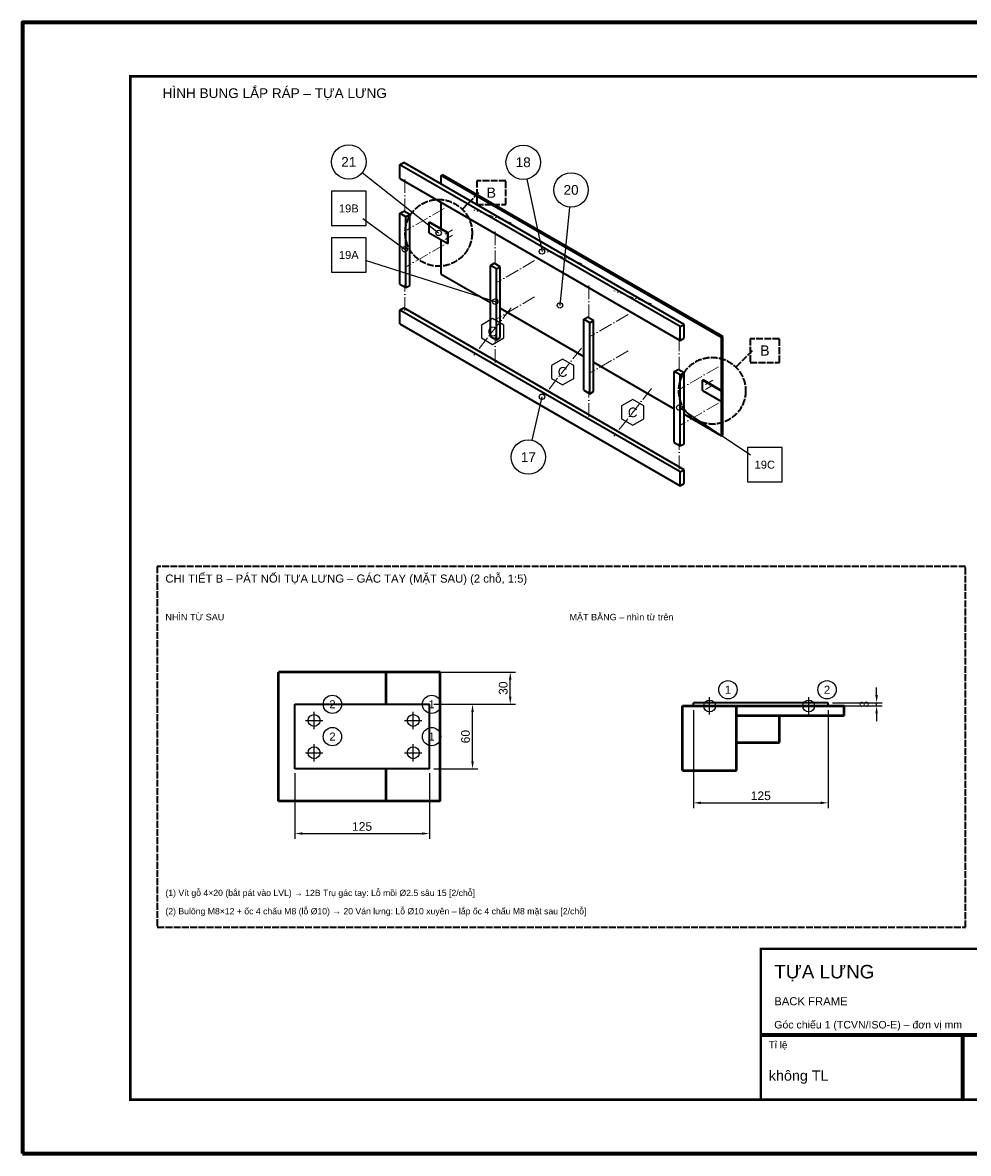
# Model space of a CAD drawing. Header units: millimetres. Extents: x 0 to 2970, y 0 to 2100.
# Tile 1 of 2: x 0 to 1755, y 0 to 2100. Entities that reach past the tile are written whole.
import ezdxf
from ezdxf.enums import TextEntityAlignment as Align

# ---------------------------------------------------------------- set-up
doc = ezdxf.new("R2010")
doc.units = ezdxf.units.MM
doc.header["$LTSCALE"] = 10
doc.linetypes.add('DASHDOT', pattern=[3.556, 2.54, -0.508, 0, -0.508])
doc.linetypes.add('DASHED', pattern=[1.524, 1.27, -0.254])
for name, color, linetype, lineweight in [('0-KHUNG-BANVE', 7, 'CONTINUOUS', 70), ('1-NET-THAY', 7, 'CONTINUOUS', 50), ('10-PHU-KIEN', 1, 'CONTINUOUS', 25), ('11-SAT', 1, 'Continuous', 35), ('13-KHOANH-VUNG', 1, 'DASHED', 35), ('3-KICH-THUOC', 1, 'CONTINUOUS', 18), ('4-DUONG-BUNG', 4, 'DASHDOT', 18), ('5-SO-VI-TRI', 7, 'CONTINUOUS', 25), ('6-CHU', 7, 'CONTINUOUS', 25), ('M-M5-BACK_FRAME', 6, 'CONTINUOUS', 35)]:
    doc.layers.add(name, color=color, linetype=linetype, lineweight=lineweight)
doc.styles.add('VN', font='arial.ttf')
doc.dimstyles.new('A4', dxfattribs={"dimscale": 10, "dimtxt": 1.6, "dimasz": 1.4, "dimexe": 1, "dimexo": 0.8, "dimgap": 0.5, "dimtad": 1, "dimdec": 1, "dimtxsty": 'VN', "dimcen": 2.5, "dimclrd": 1, "dimclre": 1, "dimclrt": 7, "dimazin": 3, "dimtfac": 1, "dimtmove": 0, "dimatfit": 3})

msp = doc.modelspace()

# ---------------------------------------------------------------- linework, layer by layer
at = {"layer": '0-KHUNG-BANVE'}
for p, q in [((1370, 220), (2870, 220)), ((1745, 100), (1745, 220))]:
    msp.add_line(p, q, dxfattribs=at)
msp.add_lwpolyline([(0, 0), (2970, 0), (2970, 2100), (0, 2100)], close=True, dxfattribs=at)
for points, const_width in [([(200, 100), (2870, 100), (2870, 2000), (200, 2000)], 5), ([(1370, 100), (2870, 100), (2870, 380), (1370, 380)], 4)]:
    msp.add_lwpolyline(points, close=True, dxfattribs=dict(at, const_width=const_width))
at = {"layer": '1-NET-THAY'}
for p, q in [((675, 894), (475, 894)), ((475, 654), (475, 894)), ((775, 894), (675, 894)), ((675, 834), (675, 894)), ((775, 654), (775, 894)), ((1225, 831), (1325, 831)), ((1225, 711), (1225, 831)), ((1325, 711), (1325, 831)), ((1325, 831), (1525, 831)), ((1525, 813), (1525, 831)), ((1325, 813), (1405, 813)), ((1405, 763), (1405, 813)), ((1405, 813), (1525, 813)), ((1325, 763), (1405, 763)), ((675, 654), (675, 714)), ((1225, 711), (1325, 711)), ((675, 654), (475, 654)), ((775, 654), (675, 654))]:
    msp.add_line(p, q, dxfattribs=at)
at = {"layer": '10-PHU-KIEN'}
for p, q in [((1275, 815), (1275, 847)), ((1459, 815), (1459, 847)), ((541, 788), (541, 820)), ((725, 788), (725, 820)), ((1259, 831), (1291, 831)), ((1443, 831), (1475, 831)), ((525, 804), (557, 804)), ((709, 804), (741, 804)), ((541, 728), (541, 760)), ((725, 728), (725, 760)), ((525, 744), (557, 744)), ((709, 744), (741, 744))]:
    msp.add_line(p, q, dxfattribs=at)
for points in [[(892.933, 1538.345), (872.148, 1550.345), (851.364, 1538.345), (851.364, 1514.345), (872.148, 1502.345), (892.933, 1514.345)], [(1023.011, 1463.245), (1002.226, 1475.245), (981.441, 1463.245), (981.441, 1439.245), (1002.226, 1427.245), (1023.011, 1439.245)], [(1153.088, 1388.145), (1132.304, 1400.145), (1111.519, 1388.145), (1111.519, 1364.145), (1132.304, 1352.145), (1153.088, 1364.145)]]:
    msp.add_lwpolyline(points, close=True, dxfattribs=at)
for centre, radius in [((1309, 861), 17), ((1493, 861), 17), ((575, 834), 17), ((759, 834), 17), ((1275, 831), 11), ((1459, 831), 11), ((541, 804), 11), ((725, 804), 11), ((575, 774), 17), ((759, 774), 17), ((541, 744), 11), ((725, 744), 11)]:
    msp.add_circle(centre, radius, dxfattribs=at)
at = {"layer": '11-SAT'}
for p, q in [((754.313, 1728.996), (755.148, 1729.478)), ((754.313, 1709.719), (754.313, 1728.996)), ((789.093, 1708.916), (754.313, 1728.996)), ((789.928, 1709.398), (755.148, 1729.478)), ((754.313, 1709.719), (789.093, 1689.639)), ((789.093, 1708.916), (789.928, 1709.398)), ((789.093, 1689.639), (789.093, 1708.916)), ((789.928, 1690.12), (789.928, 1709.398)), ((789.093, 1689.639), (789.928, 1690.12)), ((1262.103, 1435.823), (1262.938, 1436.305)), ((1262.103, 1416.546), (1262.103, 1435.823)), ((1296.883, 1415.743), (1262.103, 1435.823)), ((1297.718, 1416.225), (1262.938, 1436.305)), ((1262.103, 1416.546), (1296.883, 1396.466)), ((1296.883, 1415.743), (1297.718, 1416.225)), ((1296.883, 1396.466), (1296.883, 1415.743)), ((1297.718, 1396.948), (1297.718, 1416.225)), ((1296.883, 1396.466), (1297.718, 1396.948)), ((505, 834), (755, 834)), ((505, 714), (505, 834)), ((755, 714), (755, 834)), ((1245, 831), (1245, 837)), ((1495, 837), (1245, 837)), ((1495, 831), (1495, 837)), ((755, 714), (505, 714))]:
    msp.add_line(p, q, dxfattribs=at)
at = {"layer": '13-KHOANH-VUNG'}
for p, q in [((816.761, 1754.198), (846.761, 1784.198)), ((1324.551, 1461.026), (1354.551, 1491.026))]:
    msp.add_line(p, q, dxfattribs=at)
for points in [[(842.761, 1762.198), (896.761, 1762.198), (896.761, 1806.198), (842.761, 1806.198)], [(1350.551, 1469.026), (1404.551, 1469.026), (1404.551, 1513.026), (1350.551, 1513.026)], [(250, 420), (1750, 420), (1750, 1090), (250, 1090)]]:
    msp.add_lwpolyline(points, close=True, dxfattribs=at)
for centre in [(772.121, 1709.558), (1279.911, 1416.386)]:
    msp.add_circle(centre, 62, dxfattribs=at)
at = {"layer": '4-DUONG-BUNG'}
for p, q in [((709.377, 1809.076), (709.377, 1744.819)), ((782.415, 1754.859), (712.855, 1714.699)), ((906.928, 1727.952), (837.368, 1752.048)), ((784.085, 1706.988), (797.997, 1715.02)), ((784.085, 1697.349), (797.997, 1705.382)), ((877.249, 1712.155), (877.249, 1647.898)), ((782.415, 1687.39), (712.855, 1647.229)), ((1037.006, 1652.851), (967.446, 1676.948)), ((950.288, 1657.938), (880.727, 1617.778)), ((709.377, 1564.9), (709.377, 1613.092)), ((1050.686, 1612.021), (1050.686, 1547.764)), ((1167.084, 1577.751), (1097.524, 1601.847)), ((950.288, 1590.469), (880.727, 1550.308)), ((906.928, 1570.522), (837.368, 1482.169)), ((1123.725, 1557.805), (1054.164, 1517.644)), ((877.249, 1467.979), (877.249, 1516.171)), ((1218.558, 1515.1), (1218.558, 1450.843)), ((1037.006, 1495.422), (967.446, 1407.068)), ((1123.725, 1490.335), (1054.164, 1450.174)), ((1291.597, 1460.884), (1222.036, 1420.723)), ((1267.111, 1428.112), (1281.024, 1436.145)), ((1050.686, 1367.845), (1050.686, 1416.037)), ((1167.084, 1420.321), (1097.524, 1331.968)), ((1267.111, 1418.474), (1281.024, 1426.506)), ((1291.597, 1393.414), (1222.036, 1353.253)), ((1218.558, 1270.924), (1218.558, 1319.116))]:
    msp.add_line(p, q, dxfattribs=at)
at = {"layer": '5-SO-VI-TRI'}
for p, q in [((630.445, 1821.471), (772.121, 1709.558)), ((935.69, 1809.277), (963.968, 1674.94)), ((1014.845, 1757.461), (997.241, 1574.806)), ((631.18, 1736.039), (709.377, 1678.956)), ((635.829, 1658.809), (877.249, 1582.035)), ((945.687, 1324.341), (963.968, 1405.06)), ((1350.878, 1296.775), (1218.558, 1384.98))]:
    msp.add_line(p, q, dxfattribs=at)
for points in [[(573.334, 1722.907), (637.334, 1722.907), (637.334, 1786.907), (573.334, 1786.907)], [(573.334, 1636.507), (637.334, 1636.507), (637.334, 1700.507), (573.334, 1700.507)], [(1345.505, 1247.025), (1409.505, 1247.025), (1409.505, 1311.025), (1345.505, 1311.025)]]:
    msp.add_lwpolyline(points, close=True, dxfattribs=at)
for centre, radius in [((605.334, 1841.307), 32), ((929.099, 1840.591), 32), ((1017.914, 1789.314), 32), ((772.121, 1709.558), 5), ((709.377, 1678.956), 5), ((963.968, 1674.94), 5), ((877.249, 1582.035), 5), ((997.241, 1574.806), 5), ((963.968, 1405.06), 5), ((1218.558, 1384.98), 5), ((938.619, 1293.132), 32)]:
    msp.add_circle(centre, radius, dxfattribs=at)
at = {"layer": 'M-M5-BACK_FRAME'}
for p, q in [((700.334, 1835.984), (707.29, 1840)), ((700.334, 1810.281), (700.334, 1835.984)), ((1220.645, 1535.582), (700.334, 1835.984)), ((1227.601, 1539.598), (707.29, 1840)), ((700.334, 1810.281), (1220.645, 1509.88)), ((776.851, 1815.904), (779.355, 1817.349)), ((776.851, 1799.839), (776.851, 1815.904)), ((1297.161, 1515.502), (776.851, 1815.904)), ((1299.666, 1516.948), (779.355, 1817.349)), ((776.851, 1716.948), (776.851, 1766.104)), ((700.334, 1746.024), (707.29, 1750.04)), ((700.334, 1614.297), (700.334, 1746.024)), ((711.464, 1739.598), (700.334, 1746.024)), ((718.42, 1743.614), (707.29, 1750.04)), ((711.464, 1739.598), (718.42, 1743.614)), ((718.42, 1611.888), (718.42, 1743.614)), ((711.464, 1607.871), (711.464, 1739.598)), ((776.851, 1632.771), (776.851, 1696.707)), ((868.206, 1649.103), (875.162, 1653.119)), ((868.206, 1517.376), (868.206, 1649.103)), ((879.336, 1642.677), (868.206, 1649.103)), ((886.292, 1646.693), (875.162, 1653.119)), ((879.336, 1642.677), (886.292, 1646.693)), ((879.336, 1510.95), (879.336, 1642.677)), ((886.292, 1514.967), (886.292, 1646.693)), ((776.851, 1632.771), (868.206, 1580.027)), ((700.334, 1614.297), (711.464, 1607.871)), ((711.464, 1607.871), (718.42, 1611.888)), ((700.334, 1566.104), (707.29, 1570.12)), ((700.334, 1540.402), (700.334, 1566.104)), ((1220.645, 1265.703), (700.334, 1566.104)), ((1227.601, 1269.719), (707.29, 1570.12)), ((886.292, 1569.585), (1041.643, 1479.893)), ((700.334, 1540.402), (1220.645, 1240)), ((1041.643, 1548.969), (1048.599, 1552.985)), ((1041.643, 1417.242), (1041.643, 1548.969)), ((1052.773, 1542.544), (1041.643, 1548.969)), ((1059.729, 1546.56), (1048.599, 1552.985)), ((1052.773, 1542.544), (1059.729, 1546.56)), ((1052.773, 1410.817), (1052.773, 1542.544)), ((1059.729, 1414.833), (1059.729, 1546.56)), ((1220.645, 1535.582), (1227.601, 1539.598)), ((1220.645, 1509.88), (1220.645, 1535.582)), ((1227.601, 1513.896), (1227.601, 1539.598)), ((868.206, 1517.376), (879.336, 1510.95)), ((879.336, 1510.95), (886.292, 1514.967)), ((1220.645, 1509.88), (1227.601, 1513.896)), ((1297.161, 1515.502), (1299.666, 1516.948)), ((1297.161, 1416.546), (1297.161, 1515.502)), ((1299.666, 1333.815), (1299.666, 1516.948)), ((1059.729, 1469.451), (1209.516, 1382.972)), ((1209.516, 1452.048), (1216.472, 1456.064)), ((1209.516, 1320.321), (1209.516, 1452.048)), ((1220.645, 1445.622), (1209.516, 1452.048)), ((1227.601, 1449.639), (1216.472, 1456.064)), ((1220.645, 1445.622), (1227.601, 1449.639)), ((1227.601, 1317.912), (1227.601, 1449.639)), ((1220.645, 1313.896), (1220.645, 1445.622)), ((1041.643, 1417.242), (1052.773, 1410.817)), ((1052.773, 1410.817), (1059.729, 1414.833)), ((1297.161, 1332.369), (1297.161, 1396.627)), ((1227.601, 1372.53), (1297.161, 1332.369)), ((1297.161, 1332.369), (1299.666, 1333.815)), ((1209.516, 1320.321), (1220.645, 1313.896)), ((1220.645, 1313.896), (1227.601, 1317.912)), ((1220.645, 1265.703), (1227.601, 1269.719)), ((1220.645, 1240), (1220.645, 1265.703)), ((1227.601, 1244.016), (1227.601, 1269.719)), ((1220.645, 1240), (1227.601, 1244.016))]:
    msp.add_line(p, q, dxfattribs=at)

# ---------------------------------------------------------------- texts
at = {"layer": '10-PHU-KIEN', "style": 'VN'}
for p in [(872.148, 1526.345), (1002.226, 1451.245), (1132.304, 1376.145)]:
    msp.add_text('C', height=18, dxfattribs=at).set_placement(p, align=Align.MIDDLE_CENTER)
at = {"layer": '10-PHU-KIEN', "color": 1, "style": 'VN'}
for s, p in [('1', (1309, 861)), ('2', (1493, 861)), ('2', (575, 834)), ('1', (759, 834)), ('2', (575, 774)), ('1', (759, 774))]:
    msp.add_text(s, height=15, dxfattribs=at).set_placement(p, align=Align.MIDDLE_CENTER)
at = {"layer": '13-KHOANH-VUNG', "color": 1, "style": 'VN'}
for p in [(869.761, 1784.198), (1377.551, 1491.026)]:
    msp.add_text('B', height=19, dxfattribs=at).set_placement(p, align=Align.MIDDLE_CENTER)
at = {"layer": '5-SO-VI-TRI', "style": 'VN'}
for s, height, p in [('21', 18, (605.334, 1841.307)), ('18', 18, (929.099, 1840.591)), ('20', 18, (1017.914, 1789.314)), ('19B', 14.76, (605.334, 1754.907)), ('19A', 14.76, (605.334, 1668.507)), ('17', 18, (938.619, 1293.132)), ('19C', 14.76, (1377.505, 1279.025))]:
    msp.add_text(s, height=height, dxfattribs=at).set_placement(p, align=Align.MIDDLE_CENTER)
at = {"layer": '6-CHU', "style": 'VN'}
for s, height, p in [('HÌNH BUNG LẮP RÁP – TỰA LƯNG', 18, (260, 1960)), ('NHÌN TỪ SAU', 12, (265, 990)), ('MẶT BẰNG – nhìn từ trên', 12, (1015, 990)), ('(1) Vít gỗ 4×20 (bắt pát vào LVL) → 12B Trụ gác tay: Lỗ mồi %%c2.5 sâu 15 [2/chỗ]', 11.5, (265, 478)), ('(2) Bulông M8×12 + ốc 4 chấu M8 (lỗ %%c10) → 20 Ván lưng: Lỗ %%c10 xuyên – lắp ốc 4 chấu M8 mặt sau [2/chỗ]', 11.5, (265, 444)), ('TỰA LƯNG', 25, (1395, 325)), ('BACK FRAME', 15, (1395, 275)), ('Góc chiếu 1 (TCVN/ISO-E) – đơn vị mm', 14, (1395, 232)), ('Tỉ lệ', 13, (1385, 195)), ('không TL', 19, (1385, 135))]:
    msp.add_text(s, height=height, dxfattribs=at).set_placement(p)
at = {"layer": '6-CHU', "color": 1, "style": 'VN'}
msp.add_text('CHI TIẾT B – PÁT NỐI TỰA LƯNG – GÁC TAY (MẶT SAU) (2 chỗ, 1:5)', height=15, dxfattribs=at).set_placement((265, 1060))

# ---------------------------------------------------------------- dimensions: what is measured, and where the dimension line sits
at = {"layer": '3-KICH-THUOC'}
for base, p1, p2 in [((905, 834), (755, 834), (755, 894)), ((1585, 831), (1495, 831), (1495, 837)), ((835, 714), (755, 714), (755, 834))]:
    msp.add_linear_dim(base=base, p1=p1, p2=p2, angle=90, dimstyle='A4', override={"dimlfac": 0.5}, dxfattribs=at).render()
for base, p1, p2 in [((1245, 651), (1245, 831), (1495, 831)), ((505, 594), (505, 714), (755, 714))]:
    msp.add_linear_dim(base=base, p1=p1, p2=p2, dimstyle='A4', override={"dimlfac": 0.5}, dxfattribs=at).render()

doc.saveas('drawing.dxf')
